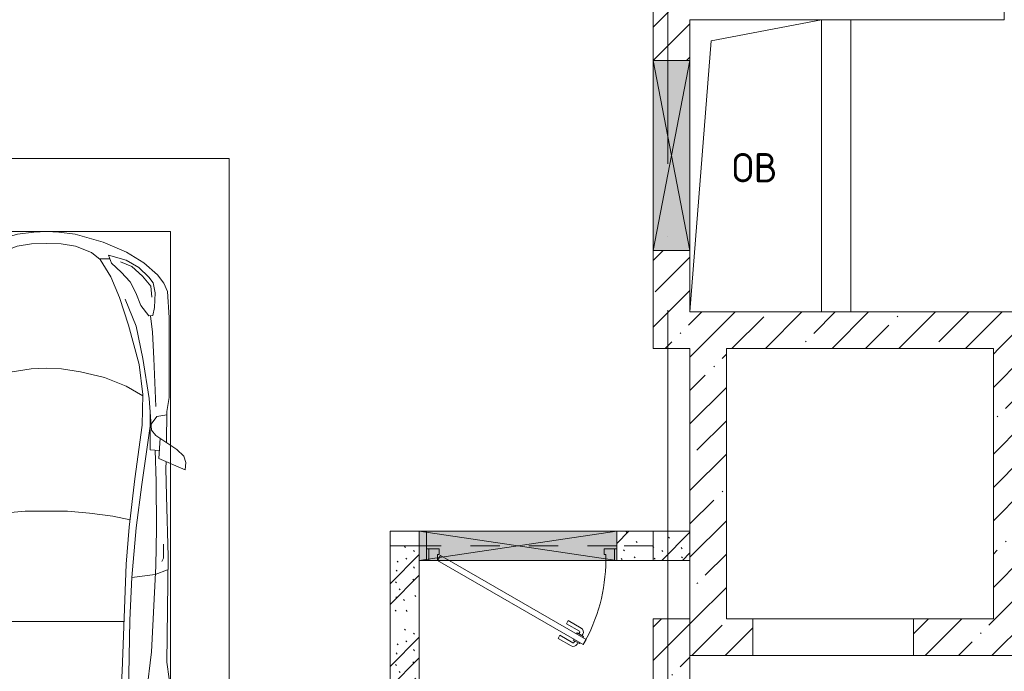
# Model space of a CAD drawing. Header units: millimetres. Extents: x -32229 to 169101, y -13689 to 125138.
# Tile 117 of 202: x 20403 to 27135, y 89441 to 93900. Entities that reach past the tile are written whole.
import ezdxf

# ---------------------------------------------------------------- set-up
doc = ezdxf.new("R2010")
doc.units = ezdxf.units.MM
doc.linetypes.add('3_ Штрих_ 1 х 1 мм', pattern=[400, 200, -200])
doc.linetypes.add('ADSK_Линия сетки', pattern=[5000, 4000, -500, 0, -500])
for name, color, linetype, lineweight in [('A-____-NOTE-TEXT', 5, 'Continuous', 18), ('A-DETL-GENF-OTLN', 7, 'Continuous', 18), ('A-DOOR-____-MCUT', 7, 'Continuous', 9), ('A-DOOR-____-OTLN', 7, 'Continuous', 18), ('A-DOOR-FRAM-MCUT', 7, 'Continuous', 9), ('A-DOOR-OPNG-OTLN', 7, 'Continuous', 18), ('A-FLOR-____-OTLN', 7, 'Continuous', 18), ('A-GLAZ-____-MCUT', 7, 'Continuous', 9), ('A-GLAZ-____-OTLN', 7, 'Continuous', 18), ('A-WALL-____-MCUT', 7, 'Continuous', 40), ('A-WALL-____-PATT', 7, 'Continuous', 40), ('C-PRKG-____-OTLN', 7, 'Continuous', 18), ('I-WALL-____-MCUT', 7, 'Continuous', 40), ('I-WALL-____-OTLN', 7, 'Continuous', 18), ('M-EQPM-____-OTLN', 7, 'Continuous', 18), ('S-BEAM-____-OTLN', 7, 'Continuous', 18), ('S-GRID-____-OTLN', 7, 'Continuous', 9)]:
    doc.layers.add(name, color=color, linetype=linetype, lineweight=lineweight)
doc.styles.add('GOST Common', font='GOST_Common.ttf', dxfattribs={"height": 200})
pattern_1 = [(135, (300.56, 377.28), (-565.6854, 6e-14), [10, -790]), (135, (349.8, 474.73), (-565.6854, 6e-14), [10, -790]), (135, (423.93, 473.06), (-565.6854, 6e-14), [10, -790]), (135, (229.92, 447.9), (-565.6854, 6e-14), [10, -790]), (135, (155.08, 447.9), (-565.6854, 6e-14), [10, -790]), (135, (114.9, 369.03), (-565.6854, 6e-14), [10, -790]), (135, (132.43, 285.8), (-565.6854, 6e-14), [10, -790]), (135, (214.66, 322), (-565.6854, 6e-14), [10, -790]), (135, (198.16, 261.88), (-565.6854, 6e-14), [10, -790]), (135, (45.2, 272.9), (-565.6854, 6e-14), [10, -790]), (135, (42.32, 336.16), (-565.6854, 6e-14), [10, -790]), (135, (92.26, 192.24), (-565.6854, 6e-14), [10, -790]), (135, (7.07, 149.2), (-565.6854, 6e-14), [10, -790]), (135, (80.6, 95.1), (-565.6854, 6e-14), [10, -790]), (135, (79.53, 36.94), (-565.6854, 6e-14), [10, -790]), (135, (153.87, 74.56), (-565.6854, 6e-14), [10, -790]), (135, (228.35, 124.8), (-565.6854, 6e-14), [10, -790]), (135, (279.75, 180.4), (-565.6854, 6e-14), [10, -790]), (135, (282.9, 31.63), (-565.6854, 6e-14), [10, -790]), (135, (377.38, 53.45), (-565.6854, 6e-14), [10, -790]), (135, (352.28, 102.7), (-565.6854, 6e-14), [10, -790]), (135, (354.05, 0), (-565.6854, 6e-14), [10, -790]), (135, (553.23, 16.45), (-565.6854, 6e-14), [10, -790]), (135, (542.38, 63.45), (-565.6854, 6e-14), [10, -790]), (135, (536.58, 239.3), (-565.6854, 6e-14), [10, -790]), (135, (475.85, 203.9), (-565.6854, 6e-14), [10, -790]), (135, (475.85, 316.54), (-565.6854, 6e-14), [10, -790]), (135, (520.8, 408.7), (-565.6854, 6e-14), [10, -790]), (135, (551.1, 470.8), (-565.6854, 6e-14), [10, -790]), (135, (235.25, 537.93), (-565.6854, 6e-14), [10, -790]), (135, (407.25, 547.65), (-565.6854, 6e-14), [10, -790]), (135, (94.5, 558.6), (-565.6854, 6e-14), [10, -790]), (135, (46.4, 532.3), (-565.6854, 6e-14), [10, -790]), (135, (85.56, 465.04), (-565.6854, 6e-14), [10, -790]), (135, (355.53, 181.14), (-565.6854, 6e-14), [10, -790]), (135, (362.23, 243.6), (-565.6854, 6e-14), [10, -790]), (135, (413.45, 344.1), (-565.6854, 6e-14), [10, -790]), (135, (286.3, 273.25), (-565.6854, 6e-14), [10, -790]), (135, (423.02, 263.72), (-565.6854, 6e-14), [10, -790]), (135, (162.94, 190.2), (-565.6854, 6e-14), [10, -790]), (135, (470.25, 120.93), (-565.6854, 6e-14), [10, -790]), (135, (484.48, 9.78), (-565.6854, 6e-14), [10, -790]), (45, (0, 212.13), (-565.6854, 0), []), (45, (212.13, 0), (-565.6854, 0), []), (45, (353.55, 0), (-565.6854, 0), []), (45, (0, 353.55), (-565.6854, 0), [])]
pattern_2 = [(45, (0, 0), (-228.0985, 228.0985), []), (45, (228.1, 0), (-228.0985, 228.0985), [403.225, -80.645, 6.706, -73.939])]

# ---------------------------------------------------------------- blocks, each defined once
blk = doc.blocks.new('АР_Дверь однопольная - 1300х2100h_лест__лифт_ холл-5749319--01 ЭМ')
at = {"layer": 'A-DOOR-____-MCUT', "color": 253, "lineweight": 13, "true_color": 0xaaaaaa}
for p, q in [((-420.9, 675), (-440.9, 640.4)), ((575, 100), (-420.9, 675)), ((-440.9, 640.4), (495, 100)), ((495, 100), (555, 65.4)), ((555, 65.4), (575, 100))]:
    blk.add_line(p, q, dxfattribs=at)
at = {"layer": 'A-DOOR-____-OTLN', "color": 253, "lineweight": 5, "true_color": 0xaaaaaa}
for p, q in [((-384.5, 663.2), (-378.4, 673.6)), ((-248.7, 633.3), (-337.5, 684.6)), ((-419.3, 627.9), (-423.3, 620.9)), ((-423.3, 620.9), (-380, 595.9)), ((-412.5, 614.7), (-418.5, 604.3)), ((-399.3, 662.5), (-395.3, 669.4)), ((-395.3, 669.4), (-352, 644.4)), ((-362.8, 650.7), (-356.8, 661.1)), ((-352, 644.4), (-356, 637.5)), ((-261.2, 611.7), (-350, 662.9)), ((-261.2, 611.7), (-248.7, 633.3)), ((-318.7, 512.1), (-407.5, 563.3)), ((-390.8, 602.2), (-396.8, 591.8)), ((-306.2, 533.7), (-395, 585)), ((-380, 595.9), (-376, 602.9)), ((-306.2, 533.7), (-318.7, 512.1))]:
    blk.add_line(p, q, dxfattribs=at)
for centre, radius, start, end in [((575, 100), 1150, 150, 180), ((-352.5, 658.6), 30, 60, 150), ((-352.5, 658.6), 4.99, 60, 150), ((-392.5, 589.3), 30, 150, 240), ((-392.5, 589.3), 4.99, 150, 240)]:
    blk.add_arc(centre, radius, start, end, dxfattribs=at)
at = {"layer": 'A-DOOR-FRAM-MCUT', "color": 253, "lineweight": 13, "true_color": 0xaaaaaa}
for p, q in [((-635, 100), (-650, 100)), ((-575, 100), (-635, 100)), ((-635, 100), (-635, 20)), ((-575, 60), (-575, 100)), ((635, 100), (575, 100)), ((575, 100), (575, 60)), ((635, 20), (635, 100)), ((635, 100), (650, 100)), ((-635, 20), (-650, 20)), ((-635, 20), (-565, 20)), ((-565, 60), (-575, 60)), ((-565, 20), (-565, 60)), ((575, 60), (565, 60)), ((565, 60), (565, 20)), ((565, 20), (635, 20)), ((635, 20), (650, 20))]:
    blk.add_line(p, q, dxfattribs=at)
blk = doc.blocks.new('КР-Проем - Настраиваемый-4846379--01 ЭМ')
at = {"layer": 'A-DOOR-OPNG-OTLN', "color": 253, "lineweight": 13, "true_color": 0xaaaaaa}
for p, q in [((-550, 125), (550, 125)), ((-550, -125), (550, -125))]:
    blk.add_line(p, q, dxfattribs=at)
blk = doc.blocks.new('АР_Канал вертикальный прямоугольный - ОВ-6392431--01 ЭМ')
at = {"layer": 'M-EQPM-____-OTLN', "color": 253, "lineweight": 13, "true_color": 0xaaaaaa}
for p, q in [((450, 1000), (-450, 1000)), ((-450, 1000), (-450, -1000)), ((-450, -1000), (-450, 1000)), ((-450, 1000), (450, 1000)), ((-305, 855), (450, 1000)), ((450, -1000), (450, 1000)), ((450, 1000), (450, -1000)), ((-450, -1000), (-305, 855)), ((-450, -1000), (450, -1000)), ((450, -1000), (-450, -1000))]:
    blk.add_line(p, q, dxfattribs=at)
blk = doc.blocks.new('АР_Отверстие прямоугольное - ОВВ-3648643--01 ЭМ')
at = {"layer": 'A-GLAZ-____-OTLN', "lineweight": 13, "true_color": 0xf0f0f0}
blk.add_hatch(color=7, dxfattribs=at).paths.add_polyline_path([(775, -50.6), (775, 125), (-525, 125), (-525, -125), (775, -125)])
at = {"layer": 'A-GLAZ-____-MCUT', "color": 253, "lineweight": 13, "true_color": 0xaaaaaa}
for p, q in [((-525, 125), (-525, -125)), ((775, 125), (775, -125))]:
    blk.add_line(p, q, dxfattribs=at)
at = {"layer": 'A-GLAZ-____-OTLN', "color": 253, "lineweight": 5, "true_color": 0xaaaaaa}
for p, q in [((775, 125), (-525, -125)), ((-525, 125), (775, -125))]:
    blk.add_line(p, q, dxfattribs=at)
at = {"layer": 'A-GLAZ-____-OTLN', "color": 253, "lineweight": 13, "true_color": 0xaaaaaa}
for p, q in [((-525, 125), (-525, -125)), ((775, -125), (775, 125)), ((-525, -125), (775, -125))]:
    blk.add_line(p, q, dxfattribs=at)
blk = doc.blocks.new('АР_Отверстие прямоугольное - ОВВ-7382136--01 ЭМ')
at = {"layer": 'A-GLAZ-____-OTLN', "lineweight": 13, "true_color": 0xf0f0f0}
blk.add_hatch(color=7, dxfattribs=at).paths.add_polyline_path([(-500, -100), (800, -100), (800, 100), (-550, 100), (-550, -100)])
at = {"layer": 'A-GLAZ-____-MCUT', "color": 253, "lineweight": 13, "true_color": 0xaaaaaa}
for p, q in [((-550, 100), (-550, -100)), ((800, 100), (800, -100))]:
    blk.add_line(p, q, dxfattribs=at)
at = {"layer": 'A-GLAZ-____-OTLN', "color": 253, "lineweight": 5, "true_color": 0xaaaaaa}
for p, q in [((800, 100), (-550, -100)), ((-550, 100), (800, -100))]:
    blk.add_line(p, q, dxfattribs=at)
at = {"layer": 'A-GLAZ-____-OTLN', "color": 253, "lineweight": 13, "true_color": 0xaaaaaa}
for p, q in [((800, 100), (-550, 100)), ((-550, 100), (-550, -100)), ((800, -100), (800, 100)), ((-550, -100), (800, -100))]:
    blk.add_line(p, q, dxfattribs=at)
blk = doc.blocks.new('АР_Машиноместо - 5300x2500_С-V8--01 ЭМ')
at = {"layer": 'A-DETL-GENF-OTLN', "color": 253, "lineweight": 13, "true_color": 0xaaaaaa}
for p, q in [((1126.4, 4794.1), (970.2, 4771.8)), ((1250, 4800), (1126.4, 4794.1)), ((1250, 4800), (1373.6, 4794.1)), ((1373.6, 4794.1), (1529.8, 4771.8)), ((812.7, 4729.4), (659.1, 4669.9)), ((970.2, 4771.8), (812.7, 4729.4)), ((1122.2, 4726.4), (988.2, 4706.7)), ((1250, 4731.7), (1122.2, 4726.4)), ((1250, 4731.7), (1377.8, 4726.4)), ((1377.8, 4726.4), (1511.8, 4706.7)), ((1529.8, 4771.8), (1687.3, 4729.4)), ((1687.3, 4729.4), (1840.9, 4669.9)), ((659.1, 4669.9), (565.9, 4595.1)), ((680.7, 4606.5), (967, 4703.6)), ((873.9, 4665.1), (791.3, 4619.7)), ((988.2, 4706.7), (873.9, 4665.1)), ((1511.8, 4706.7), (1626.1, 4665.1)), ((1819.3, 4606.5), (1533, 4703.6)), ((1626.1, 4665.1), (1708.7, 4619.7)), ((1840.9, 4669.9), (1934.1, 4595.1)), ((565.9, 4595.1), (507.1, 4462.6)), ((590.7, 4560.1), (680.7, 4606.5)), ((788.5, 4617.7), (661.8, 4543.1)), ((791.3, 4619.7), (717.1, 4568.9)), ((1708.7, 4619.7), (1782.9, 4568.9)), ((1711.5, 4617.7), (1838.2, 4543.1)), ((1909.3, 4560.1), (1819.3, 4606.5)), ((1934.1, 4595.1), (1992.9, 4462.6)), ((536.4, 4471.4), (557.5, 4525.7)), ((557.5, 4525.7), (590.7, 4560.1)), ((661.8, 4543.1), (594.6, 4479.3)), ((717.1, 4568.9), (659.6, 4505.3)), ((1782.9, 4568.9), (1840.4, 4505.3)), ((1838.2, 4543.1), (1905.4, 4479.3)), ((1942.5, 4525.7), (1909.3, 4560.1)), ((1963.6, 4471.4), (1942.5, 4525.7)), ((507.1, 4462.6), (419.6, 4254.2)), ((528.4, 4374.7), (536.4, 4471.4)), ((594.6, 4479.3), (569.5, 4413.1)), ((645, 4445.5), (597.3, 4481.4)), ((679.6, 4406.3), (645, 4445.5)), ((970.5, 4419.3), (1069.6, 4447.3)), ((1069.6, 4447.3), (1167.1, 4453.2)), ((1167.1, 4453.2), (1250, 4453.9)), ((1332.9, 4453.2), (1250, 4453.9)), ((1430.4, 4447.3), (1332.9, 4453.2)), ((1529.5, 4419.3), (1430.4, 4447.3)), ((1820.4, 4406.3), (1855, 4445.5)), ((1855, 4445.5), (1902.7, 4481.4)), ((1905.4, 4479.3), (1930.5, 4413.1)), ((1971.6, 4374.7), (1963.6, 4471.4)), ((1992.9, 4462.6), (2080.4, 4254.2)), ((569.5, 4413.1), (543.7, 4295.1)), ((699.7, 4345.5), (679.6, 4406.3)), ((872.7, 4370.2), (970.5, 4419.3)), ((1627.3, 4370.2), (1529.5, 4419.3)), ((1800.3, 4345.5), (1820.4, 4406.3)), ((1930.5, 4413.1), (1956.3, 4295.1)), ((543.7, 4295.1), (528.4, 4374.7)), ((689.3, 3705.5), (699.7, 4345.5)), ((812.5, 4298.9), (872.7, 4370.2)), ((1687.5, 4298.9), (1627.3, 4370.2)), ((1810.7, 3705.5), (1800.3, 4345.5)), ((1956.3, 4295.1), (1971.6, 4374.7)), ((419.6, 4254.2), (403.4, 3968)), ((774.4, 4132.9), (812.5, 4298.9)), ((1725.6, 4132.9), (1687.5, 4298.9)), ((2080.4, 4254.2), (2096.6, 3968)), ((752.2, 3845.6), (774.4, 4132.9)), ((1747.8, 3845.6), (1725.6, 4132.9)), ((638.7, 3975.4), (675.2, 4045.5)), ((675.2, 4045.5), (694.6, 4057.6)), ((1824.8, 4045.5), (1805.4, 4057.6)), ((1861.3, 3975.4), (1824.8, 4045.5)), ((578.7, 3762.9), (638.7, 3975.4)), ((1921.3, 3762.9), (1861.3, 3975.4)), ((403.4, 3968), (405.6, 3688.5)), ((2096.6, 3968), (2094.4, 3688.5)), ((731.2, 3507.6), (752.2, 3845.6)), ((1768.8, 3507.6), (1747.8, 3845.6)), ((453.1, 3766.3), (478.4, 3819.3)), ((478.4, 3819.3), (532.5, 3818.1)), ((532.5, 3818.1), (585.5, 3790.5)), ((1967.5, 3818.1), (1914.5, 3790.5)), ((2021.6, 3819.3), (1967.5, 3818.1)), ((2046.9, 3766.3), (2021.6, 3819.3)), ((408.2, 3667), (453.1, 3766.3)), ((530.9, 3374.8), (578.7, 3762.9)), ((678.7, 3159.5), (689.3, 3705.5)), ((1821.3, 3159.5), (1810.7, 3705.5)), ((1969.1, 3374.8), (1921.3, 3762.9)), ((2091.8, 3667), (2046.9, 3766.3)), ((405.6, 3688.5), (409.5, 3560)), ((495.5, 3566.1), (496.8, 3671.6)), ((496.8, 3671.6), (510.1, 3691.5)), ((687.1, 3588.8), (566.5, 3663.9)), ((1812.9, 3588.8), (1933.5, 3663.9)), ((2003.2, 3671.6), (1989.9, 3691.5)), ((2004.5, 3566.1), (2003.2, 3671.6)), ((2094.4, 3688.5), (2090.5, 3560)), ((409.5, 3560), (426.5, 3446.8)), ((704.9, 2775.5), (731.2, 3507.6)), ((1795.1, 2775.5), (1768.8, 3507.6)), ((2090.5, 3560), (2073.5, 3446.8)), ((426.5, 3446.8), (417.5, 2723)), ((2073.5, 3446.8), (2082.5, 2723)), ((501.4, 2789.7), (530.9, 3374.8)), ((1998.6, 2789.7), (1969.1, 3374.8)), ((665.6, 2864.6), (678.7, 3159.5)), ((1834.4, 2864.6), (1821.3, 3159.5)), ((505.1, 2846.9), (420.9, 2813.3)), ((665.8, 2867.4), (505.1, 2846.9)), ((636.6, 2526.5), (665.8, 2867.4)), ((1834.2, 2867.4), (1994.9, 2846.9)), ((1863.4, 2526.5), (1834.2, 2867.4)), ((1994.9, 2846.9), (2079.1, 2813.3)), ((495.7, 2532.3), (501.4, 2789.7)), ((684.2, 2522.3), (704.9, 2775.5)), ((1815.8, 2522.3), (1795.1, 2775.5)), ((2004.3, 2532.3), (1998.6, 2789.7)), ((417.5, 2723), (428.2, 2308.5)), ((447.8, 2733.7), (459.7, 2756.2)), ((447.8, 2638.7), (447.8, 2733.7)), ((2052.2, 2733.7), (2040.3, 2756.2)), ((2052.2, 2638.7), (2052.2, 2733.7)), ((2082.5, 2723), (2071.8, 2308.5)), ((500, 2210.1), (495.7, 2532.3)), ((636.6, 2526.5), (597, 2231)), ((644.6, 2191.8), (684.2, 2522.3)), ((1855.4, 2191.8), (1815.8, 2522.3)), ((1863.4, 2526.5), (1903, 2231)), ((2000, 2210.1), (2004.3, 2532.3)), ((428.2, 2308.5), (432.3, 2119.9)), ((2071.8, 2308.5), (2067.7, 2119.9)), ((597, 2231), (535, 1798.3)), ((1903, 2231), (1965, 1798.3)), ((505.9, 1996), (500, 2210.1)), ((595.8, 1824.8), (644.6, 2191.8)), ((1904.2, 1824.8), (1855.4, 2191.8)), ((1994.1, 1996), (2000, 2210.1)), ((296.8, 2079.9), (301.4, 2130.5)), ((301.4, 2130.5), (479.9, 2052.9)), ((432.3, 2119.9), (430.7, 2073.9)), ((2198.6, 2130.5), (2020.1, 2052.9)), ((2067.7, 2119.9), (2069.3, 2073.9)), ((2203.2, 2079.9), (2198.6, 2130.5)), ((309.5, 2036.1), (296.8, 2079.9)), ((357.8, 1990.1), (309.5, 2036.1)), ((479.9, 2052.9), (471, 1914.3)), ((2020.1, 2052.9), (2029, 1914.3)), ((2142.2, 1990.1), (2190.5, 2036.1)), ((2190.5, 2036.1), (2203.2, 2079.9)), ((500.6, 1894.5), (357.8, 1990.1)), ((540.9, 1993.7), (476.3, 1997.9)), ((540.9, 1993.7), (539.8, 1733.1)), ((1959.1, 1993.7), (2023.7, 1997.9)), ((1959.1, 1993.7), (1960.2, 1733.1)), ((1999.4, 1894.5), (2142.2, 1990.1)), ((426.5, 1730.9), (427.5, 1943)), ((530.6, 1857.6), (500.6, 1894.5)), ((1969.4, 1857.6), (1999.4, 1894.5)), ((2073.5, 1730.9), (2072.5, 1943)), ((546.5, 1642.6), (530.6, 1857.6)), ((589.4, 1615.5), (595.8, 1824.8)), ((1910.6, 1615.5), (1904.2, 1824.8)), ((1953.5, 1642.6), (1969.4, 1857.6)), ((495, 1765.3), (426.6, 1753.4)), ((533.6, 1816.8), (495, 1765.3)), ((1966.4, 1816.8), (2005, 1765.3)), ((2005, 1765.3), (2073.4, 1753.4)), ((410.6, 1634.2), (426.5, 1730.9)), ((2089.4, 1634.2), (2073.5, 1730.9)), ((409.5, 1087), (410.6, 1634.2)), ((590.4, 1624.3), (703.6, 1557.1)), ((1909.6, 1624.3), (1796.4, 1557.1)), ((2090.5, 1087), (2089.4, 1634.2)), ((615.4, 1410.3), (589.4, 1615.5)), ((703.6, 1557.1), (852.8, 1499)), ((1796.4, 1557.1), (1647.2, 1499)), ((1884.6, 1410.3), (1910.6, 1615.5)), ((852.8, 1499), (1016.6, 1459.9)), ((1647.2, 1499), (1483.4, 1459.9)), ((1016.6, 1459.9), (1146.9, 1439.4)), ((1146.9, 1439.4), (1250, 1434.1)), ((1353.1, 1439.4), (1250, 1434.1)), ((1483.4, 1459.9), (1353.1, 1439.4)), ((687.4, 1141), (615.4, 1410.3)), ((1812.6, 1141), (1884.6, 1410.3)), ((420.9, 910.7), (409.5, 1087)), ((749.2, 950.3), (687.4, 1141)), ((1750.8, 950.3), (1812.6, 1141)), ((2079.1, 910.7), (2090.5, 1087)), ((505.7, 920), (510.2, 1018.7)), ((510.2, 1018.7), (521.5, 1074.5)), ((521.5, 1074.5), (548.5, 1076.2)), ((548.5, 1076.2), (603.4, 1004.8)), ((1951.5, 1076.2), (1896.6, 1004.8)), ((1978.5, 1074.5), (1951.5, 1076.2)), ((1989.8, 1018.7), (1978.5, 1074.5)), ((1994.3, 920), (1989.8, 1018.7)), ((603.4, 1004.8), (639.1, 920)), ((809.1, 809.4), (749.2, 950.3)), ((1690.9, 809.4), (1750.8, 950.3)), ((1896.6, 1004.8), (1860.9, 920)), ((445.9, 853.1), (420.9, 910.7)), ((519.1, 851.5), (505.7, 920)), ((639.1, 920), (677.4, 843.7)), ((1860.9, 920), (1822.6, 843.7)), ((1980.9, 851.5), (1994.3, 920)), ((2054.1, 853.1), (2079.1, 910.7)), ((489, 795.6), (445.9, 853.1)), ((550, 812.3), (519.1, 851.5)), ((616.5, 746.4), (550, 812.3)), ((677.4, 843.7), (737.5, 778.3)), ((881.5, 691.6), (809.1, 809.4)), ((1618.5, 691.6), (1690.9, 809.4)), ((1822.6, 843.7), (1762.5, 778.3)), ((1883.5, 746.4), (1950, 812.3)), ((1950, 812.3), (1980.9, 851.5)), ((2011, 795.6), (2054.1, 853.1)), ((584.4, 714.6), (489, 795.6)), ((703.5, 696.4), (616.5, 746.4)), ((737.5, 778.3), (804.5, 715.7)), ((1762.5, 778.3), (1695.5, 715.7)), ((1796.5, 696.4), (1883.5, 746.4)), ((1915.6, 714.6), (2011, 795.6)), ((701.8, 640.4), (584.4, 714.6)), ((824.6, 660.9), (703.5, 696.4)), ((804.5, 715.7), (824.6, 660.9)), ((888.4, 685.9), (815.2, 686.6)), ((941.4, 642.2), (881.5, 691.6)), ((1558.6, 642.2), (1618.5, 691.6)), ((1611.6, 685.9), (1684.8, 686.6)), ((1695.5, 715.7), (1675.4, 660.9)), ((1675.4, 660.9), (1796.5, 696.4)), ((1798.2, 640.4), (1915.6, 714.6)), ((861.8, 571.6), (701.8, 640.4)), ((1050.7, 599.4), (941.4, 642.2)), ((1449.3, 599.4), (1558.6, 642.2)), ((1638.2, 571.6), (1798.2, 640.4)), ((1052.6, 517.5), (861.8, 571.6)), ((1148.8, 583), (1050.7, 599.4)), ((1250, 581.6), (1148.8, 583)), ((1250, 581.6), (1351.2, 583)), ((1351.2, 583), (1449.3, 599.4)), ((1447.4, 517.5), (1638.2, 571.6)), ((1165.1, 503.1), (1052.6, 517.5)), ((1250, 500), (1165.1, 503.1)), ((1250, 500), (1334.9, 503.1)), ((1334.9, 503.1), (1447.4, 517.5))]:
    blk.add_line(p, q, dxfattribs=at)
at = {"layer": 'A-DETL-GENF-OTLN', "color": 254, "lineweight": 13, "true_color": 0xd4d4d4}
for p, q in [((694.6, 3980.4), (765.1, 3996.8)), ((1805.4, 3980.4), (1734.9, 3996.8)), ((715.1, 3168.3), (1250, 3167.3)), ((1784.9, 3168.3), (1250, 3167.3)), ((677.9, 2473), (794.6, 2446)), ((794.6, 2446), (955.7, 2426.8)), ((955.7, 2426.8), (1105.5, 2413.7)), ((1544.3, 2426.8), (1394.5, 2413.7)), ((1705.4, 2446), (1544.3, 2426.8)), ((1822.1, 2473), (1705.4, 2446)), ((1105.5, 2413.7), (1250, 2412.9)), ((1394.5, 2413.7), (1250, 2412.9)), ((513.9, 1368.9), (502.3, 1696.3)), ((1986.1, 1368.9), (1997.7, 1696.3)), ((590.3, 1367.8), (546.5, 1642.6)), ((1909.7, 1367.8), (1953.5, 1642.6)), ((524.9, 1188.6), (513.9, 1368.9)), ((636.7, 1146), (590.3, 1367.8)), ((1863.3, 1146), (1909.7, 1367.8)), ((1975.1, 1188.6), (1986.1, 1368.9)), ((537.4, 1076.1), (524.9, 1188.6)), ((710.2, 962.8), (636.7, 1146)), ((1789.8, 962.8), (1863.3, 1146)), ((1962.6, 1076.1), (1975.1, 1188.6)), ((534.5, 874.4), (528.1, 949.5)), ((1965.5, 874.4), (1971.9, 949.5)), ((591.7, 805), (534.5, 874.4)), ((1908.3, 805), (1965.5, 874.4)), ((664.7, 739.9), (591.7, 805)), ((1835.3, 739.9), (1908.3, 805)), ((742.6, 707.8), (664.7, 739.9)), ((1757.4, 707.8), (1835.3, 739.9))]:
    blk.add_line(p, q, dxfattribs=at)
at = {"layer": 'C-PRKG-____-OTLN', "color": 253, "lineweight": 13, "true_color": 0xaaaaaa}
for p, q in [((2500, 5300), (0, 5300)), ((0, 0), (0, 5300)), ((2500, 0), (2500, 5300)), ((400, 4800), (2100, 4800)), ((400, 500), (400, 4800)), ((2100, 500), (2100, 4800)), ((400, 500), (2100, 500)), ((2500, 0), (0, 0))]:
    blk.add_line(p, q, dxfattribs=at)
blk = doc.blocks.new('АР_Перемычка - 200_Уx2_75x5__250-250-7318874--01 ЭМ')
at = {"layer": 'S-BEAM-____-OTLN', "color": 9, "linetype": '3_ Штрих_ 1 х 1 мм', "lineweight": 15, "true_color": 0xc4c4c4}
for p, q in [((-900, 100), (-900, -100)), ((900, 100), (900, -100)), ((-900, 0), (-650, 0)), ((-650, 0), (700, 0)), ((700, 0), (900, 0))]:
    blk.add_line(p, q, dxfattribs=at)
blk = doc.blocks.new('Наметкина 10_РД_АР_П_отсоединено_rvt-1--01 ЭМ')
at = {"layer": 'A-WALL-____-PATT', "lineweight": 5, "true_color": 0xaaaaaa}
h = blk.add_hatch(dxfattribs=at)
h.set_pattern_fill('FP_1', color=253, style=0, pattern_type=2)
h.set_pattern_definition(pattern_2)
h.paths.add_polyline_path([(24985.3, 91650), (24985.3, 92320), (24735.3, 92320), (24735.3, 91650)])
h.paths.add_polyline_path([(24985.3, 93620), (24985.3, 94200), (24735.3, 94200), (24735.3, 93620), (24959.9, 93620)])
h = blk.add_hatch(dxfattribs=at)
h.set_pattern_fill('FP_1', color=253, style=0, pattern_type=2)
h.set_pattern_definition(pattern_2)
h.paths.add_polyline_path([(31310.3, 91650), (33385.3, 91650), (33385.3, 91900), (24985.3, 91900), (24985.3, 91650), (31110.3, 91650)])
h = blk.add_hatch(dxfattribs=at)
h.set_pattern_fill('FP_1', color=253, style=0, pattern_type=2)
h.set_pattern_definition(pattern_2)
h.paths.add_polyline_path([(25235.3, 89800), (25235.3, 91650), (24985.3, 91650), (24985.3, 89800)])
h = blk.add_hatch(dxfattribs=at)
h.set_pattern_fill('FP_1', color=253, style=0, pattern_type=2)
h.set_pattern_definition(pattern_2)
h.paths.add_polyline_path([(27260.3, 89800), (27260.3, 91650), (27060.3, 91650), (27060.3, 89800)])
h = blk.add_hatch(dxfattribs=at)
h.set_pattern_fill('FP_6', color=253, style=0, pattern_type=2)
h.set_pattern_definition(pattern_1)
h.paths.add_polyline_path([(22935.3, 86650), (23135.3, 86650), (23135.3, 90400), (22935.3, 90400), (22935.3, 86850)])
h = blk.add_hatch(dxfattribs=at)
h.set_pattern_fill('FP_6', color=253, style=0, pattern_type=2)
h.set_pattern_definition(pattern_1)
h.paths.add_polyline_path([(24735.3, 90200), (24985.3, 90200), (24985.3, 90400), (24485.3, 90400), (24485.3, 90200), (24586.8, 90200)])
h = blk.add_hatch(dxfattribs=at)
h.set_pattern_fill('FP_1', color=253, style=0, pattern_type=2)
h.set_pattern_definition(pattern_2)
h.paths.add_polyline_path([(24735.3, 88875), (24985.3, 88875), (24985.3, 89800), (24735.3, 89800), (24735.3, 89436.6)])
h = blk.add_hatch(dxfattribs=at)
h.set_pattern_fill('FP_1', color=253, style=0, pattern_type=2)
h.set_pattern_definition(pattern_2)
h.paths.add_polyline_path([(33185.3, 89550), (33385.3, 89550), (33385.3, 89800), (32590.3, 89800), (32590.3, 89550), (33135.3, 89550)])
h.paths.add_polyline_path([(25415.3, 89550), (25415.3, 89800), (24985.3, 89800), (24985.3, 89550), (25235.3, 89550)])
h.paths.add_polyline_path([(27060.3, 89550), (27440.3, 89550), (27440.3, 89800), (26515.3, 89800), (26515.3, 89550), (26885.3, 89550)])
h.paths.add_polyline_path([(30735.3, 89550), (31490.3, 89550), (31490.3, 89800), (30565.3, 89800), (30565.3, 89550)])
h.paths.add_polyline_path([(28540.3, 89550), (29465.3, 89550), (29465.3, 89800), (28540.3, 89800)])
at = {"layer": 'A-FLOR-____-OTLN', "color": 253, "lineweight": 13, "true_color": 0xaaaaaa}
for p, q in [((24485.3, 90400), (23185.3, 90400)), ((24485.3, 90200), (24485.3, 90400)), ((26515.3, 89550), (25415.3, 89550))]:
    blk.add_line(p, q, dxfattribs=at)
at = {"layer": 'A-WALL-____-MCUT', "color": 253, "lineweight": 13, "true_color": 0xaaaaaa}
for p, q in [((24735.3, 94200), (24735.3, 93620)), ((27135.3, 93900), (27135.3, 94200)), ((25885.3, 93900), (27135.3, 93900)), ((24735.3, 93620), (24735.3, 92320)), ((24735.3, 92320), (24735.3, 91650)), ((33185.3, 91900), (25885.3, 91900)), ((24735.3, 91650), (24985.3, 91650)), ((24985.3, 91650), (24985.3, 89800)), ((25235.3, 91650), (27060.3, 91650)), ((25235.3, 89800), (25235.3, 91650)), ((27060.3, 91650), (27060.3, 89800)), ((24735.3, 89800), (24735.3, 88875)), ((24985.3, 89800), (24735.3, 89800)), ((24985.3, 89800), (24985.3, 89550)), ((24985.3, 88875), (24985.3, 89800)), ((25415.3, 89800), (25235.3, 89800)), ((25415.3, 89550), (25415.3, 89800)), ((27060.3, 89800), (26515.3, 89800)), ((26515.3, 89800), (26515.3, 89550)), ((24985.3, 89550), (25415.3, 89550)), ((26515.3, 89550), (27440.3, 89550))]:
    blk.add_line(p, q, dxfattribs=at)
at = {"layer": 'I-WALL-____-MCUT', "color": 253, "lineweight": 13, "true_color": 0xaaaaaa}
for p, q in [((23135.3, 90400), (22935.3, 90400)), ((22935.3, 90400), (22935.3, 86650)), ((23185.3, 90400), (23135.3, 90400)), ((23185.3, 90200), (23185.3, 90400)), ((24985.3, 90400), (24485.3, 90400)), ((24485.3, 90400), (24485.3, 90200)), ((24985.3, 90200), (24985.3, 90400)), ((23135.3, 90200), (23185.3, 90200)), ((23135.3, 86850), (23135.3, 90200)), ((24485.3, 90200), (24985.3, 90200))]:
    blk.add_line(p, q, dxfattribs=at)
at = {"layer": 'I-WALL-____-OTLN', "color": 253, "lineweight": 13, "true_color": 0xaaaaaa}
blk.add_line((26085.3, 93900), (26085.3, 91900), dxfattribs=at)
at = {"layer": 'A-DOOR-____-OTLN', "color": 253, "lineweight": 13, "true_color": 0xaaaaaa, "rotation": 180}
blk.add_blockref('АР_Дверь однопольная - 1300х2100h_лест__лифт_ холл-5749319--01 ЭМ', (23835.3, 90300), dxfattribs=at)
at = {"layer": 'A-DOOR-____-OTLN', "color": 253, "lineweight": 13, "true_color": 0xaaaaaa}
blk.add_blockref('КР-Проем - Настраиваемый-4846379--01 ЭМ', (25965.3, 89675), dxfattribs=at)
at = {"layer": 'A-GLAZ-____-OTLN', "color": 253, "lineweight": 13, "true_color": 0xaaaaaa, "rotation": 269.9999999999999}
blk.add_blockref('АР_Отверстие прямоугольное - ОВВ-3648643--01 ЭМ', (24860.3, 93095), dxfattribs=at)
at = {"layer": 'A-GLAZ-____-OTLN', "color": 253, "lineweight": 13, "true_color": 0xaaaaaa}
blk.add_blockref('АР_Отверстие прямоугольное - ОВВ-7382136--01 ЭМ', (23685.3, 90300), dxfattribs=at)
at = {"layer": 'C-PRKG-____-OTLN', "color": 253, "lineweight": 13, "true_color": 0xaaaaaa, "rotation": 180}
blk.add_blockref('АР_Машиноместо - 5300x2500_С-V8--01 ЭМ', (21835.3, 92950), dxfattribs=at)
at = {"layer": 'M-EQPM-____-OTLN', "color": 253, "lineweight": 13, "true_color": 0xaaaaaa}
blk.add_blockref('АР_Канал вертикальный прямоугольный - ОВ-6392431--01 ЭМ', (25435.3, 92900), dxfattribs=at)
at = {"layer": 'S-BEAM-____-OTLN', "color": 253, "lineweight": 13, "true_color": 0xaaaaaa, "rotation": 180}
blk.add_blockref('АР_Перемычка - 200_Уx2_75x5__250-250-7318874--01 ЭМ', (23835.3, 90300), dxfattribs=at)
at = {"layer": 'A-____-NOTE-TEXT', "color": 253, "lineweight": 5, "true_color": 0xaaaaaa, "insert": (25273.1, 92987.2), "char_height": 200, "width": 400.844, "attachment_point": 1, "style": 'GOST Common'}
blk.add_mtext('ОВ', dxfattribs=at)

msp = doc.modelspace()

# ---------------------------------------------------------------- linework, layer by layer
at = {"layer": 'S-GRID-____-OTLN', "color": 253, "linetype": 'ADSK_Линия сетки', "true_color": 0xaaaaaa}
msp.add_line((24835.3, -12088.9), (24835.3, 125138.4), dxfattribs=at)

# ---------------------------------------------------------------- block references
at = {"lineweight": 5}
msp.add_blockref('Наметкина 10_РД_АР_П_отсоединено_rvt-1--01 ЭМ', (0, 0), dxfattribs=at)

doc.saveas('drawing.dxf')
